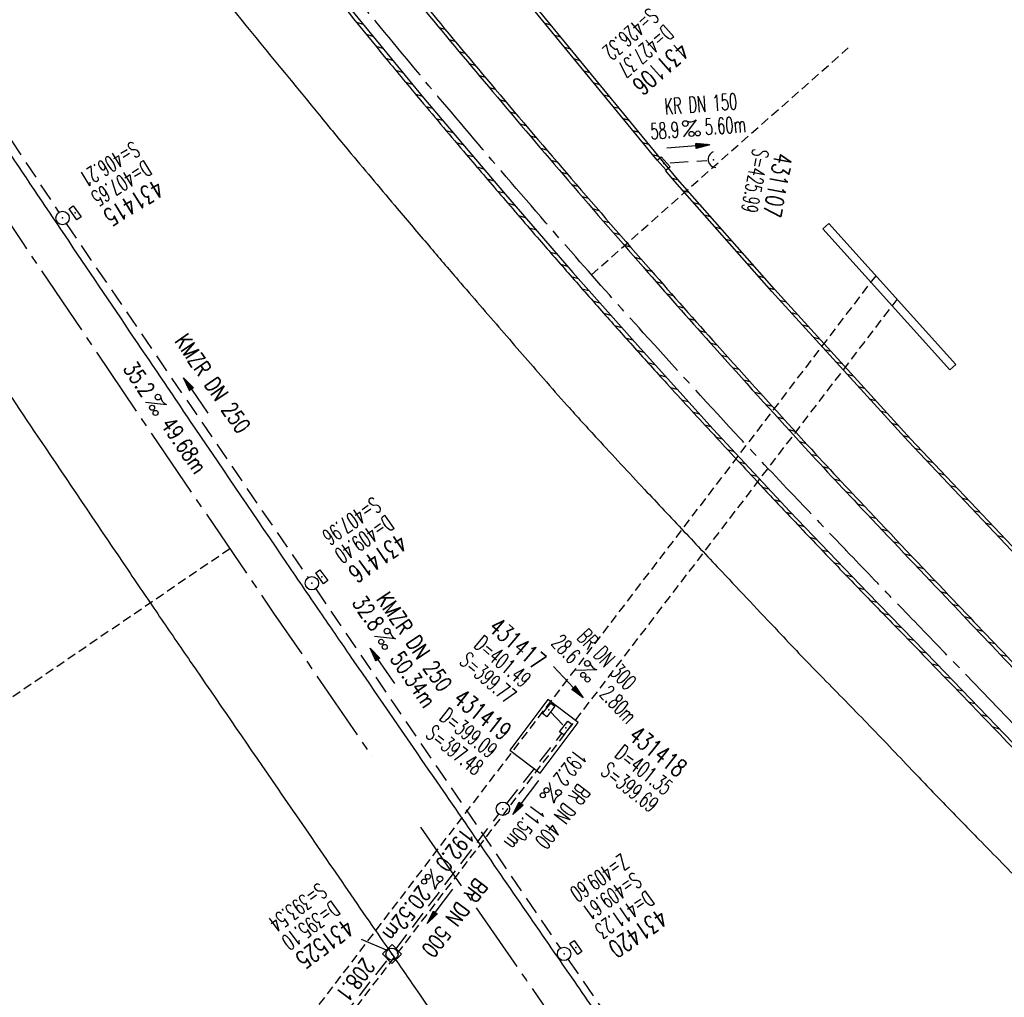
# Model space of a CAD drawing. Extents: x 454519 to 459636, y 422856 to 428936.
# Tile 56 of 82: x 455381 to 455491, y 427602 to 427712. Entities that reach past the tile are written whole.
import ezdxf
from ezdxf.enums import TextEntityAlignment as Align

# ---------------------------------------------------------------- set-up
doc = ezdxf.new("R2010")
doc.units = 0
doc.header["$LTSCALE"] = 2
doc.header["$MEASUREMENT"] = 0
for name, pattern in [('ACHSE', [5.5, 4, -0.5, 0.5, -0.5]), ('AUSGEZOGEN', [0]), ('GESTRICH-X2', [1.5, 1, -0.5]), ('GESTRICHELT', [0.75, 0.5, -0.25])]:
    doc.linetypes.add(name, pattern=pattern)
doc.layers.get('0').update_dxf_attribs({"linetype": 'CONTINUOUS'})
for name, color, linetype in [('ACHSETOP', 1, 'ACHSE'), ('BAUWOTOP', 1, 'AUSGEZOGEN'), ('BAUWUTOP', 1, 'GESTRICHELT'), ('BOESCHG', 8, 'AUSGEZOGEN'), ('FBR', 8, 'CONTINUOUS'), ('HEKTOM', 1, 'GESTRICHELT'), ('KANAL', 7, 'GESTRICH-X2'), ('PFEIL', 7, 'CONTINUOUS'), ('RINNE', 8, 'CONTINUOUS'), ('SCHACHTNR', 6, 'CONTINUOUS'), ('SCHSYMBOL', 7, 'CONTINUOUS'), ('TEXTO', 4, 'CONTINUOUS'), ('TEXTU', 4, 'CONTINUOUS')]:
    doc.layers.add(name, color=color, linetype=linetype)
doc.styles.add('ROMANS', font='romans.shx', dxfattribs={"width": 0.8})
pattern_1 = [(3.77398, (455992.0151, 426960.8069), (-0.0658207, 0.9978315), [])]

# ---------------------------------------------------------------- blocks, each defined once
blk = doc.blocks.new('30')
at = {"color": 0}
for p, q in [((-0.75, -0.29), (-0.75, 0.29)), ((-0.75, 0.29), (0.75, 0.29)), ((0.75, 0.29), (0.75, -0.29)), ((0.75, -0.29), (-0.75, -0.29))]:
    blk.add_line(p, q, dxfattribs=at)
blk.add_point((0, 0), dxfattribs=at)
blk = doc.blocks.new('40')
at = {"color": 0}
blk.add_arc((0.02, 0.31), 0.91, 192.5363, 347.4637, dxfattribs=at)
blk.add_point((0, 0), dxfattribs=at)
blk = doc.blocks.new('PROM')
blk.add_line((1.57, 1.82), (0.02, 0.02))
for centre, radius in [((0.32, 1.51), 0.317), ((0.94, 0.29), 0.283), ((1.64, 0.29), 0.283)]:
    blk.add_circle(centre, radius)
blk.add_arc((0.99, 2.68), 1.03, 239.1414, 303.3549)
blk = doc.blocks.new('PFEIL2')
at = {"color": 0}
for p, q in [((0.88, 0), (-2.4, -0.01)), ((0.88, -0.27), (0.88, 0.28)), ((0.88, 0.28), (2.43, 0.01)), ((0.91, 0.27), (0.88, 0.26)), ((0.97, 0.26), (0.88, 0.25)), ((1.02, 0.25), (0.88, 0.23)), ((1.07, 0.24), (0.88, 0.21)), ((1.13, 0.23), (0.88, 0.19)), ((1.18, 0.22), (0.88, 0.17)), ((1.24, 0.21), (0.88, 0.15)), ((1.29, 0.21), (0.88, 0.14)), ((1.34, 0.2), (0.88, 0.12)), ((1.4, 0.19), (0.88, 0.1)), ((1.45, 0.18), (0.88, 0.08)), ((1.51, 0.17), (0.88, 0.06)), ((1.56, 0.16), (0.88, 0.04)), ((1.61, 0.15), (0.88, 0.02)), ((1.67, 0.14), (0.88, 0.01)), ((1.72, 0.13), (0.88, -0.01)), ((1.78, 0.12), (0.88, -0.03)), ((1.83, 0.11), (0.88, -0.05)), ((1.88, 0.1), (0.88, -0.07)), ((1.94, 0.09), (0.88, -0.09)), ((2.05, 0.08), (0.88, -0.12)), ((1.99, 0.08), (0.88, -0.11)), ((2.1, 0.07), (0.88, -0.14)), ((2.15, 0.06), (0.88, -0.16)), ((2.21, 0.05), (0.88, -0.18)), ((2.26, 0.04), (0.88, -0.2)), ((2.32, 0.03), (0.88, -0.22)), ((2.37, 0.02), (0.88, -0.23)), ((2.42, 0.01), (0.88, -0.25)), ((2.43, 0.01), (0.88, -0.27))]:
    blk.add_line(p, q, dxfattribs=at)
blk = doc.blocks.new('GST')
at = {"color": 0}
blk.add_circle((0, 0), 0.75, dxfattribs=at)
blk.add_point((0, 0), dxfattribs=at)
blk = doc.blocks.new('10')
blk.add_blockref('GST', (0, 0))
blk = doc.blocks.new('20')
blk.add_lwpolyline([(-0.75, -0.75), (0.75, -0.75), (0.75, 0.75), (-0.75, 0.75)], close=True)
blk.add_circle((0, 0), 0.676)
blk.add_point((0, 0))

msp = doc.modelspace()

# ---------------------------------------------------------------- hatches: boundary and pattern name
at = {"layer": 'RINNE'}
h = msp.add_hatch(dxfattribs=at)
h.set_pattern_fill('_USER', color=256, angle=45, pattern_type=0)
h.set_pattern_definition(pattern_1)
edge = h.paths.add_edge_path()
edge.add_arc((456706.44, 427762.61), 1073.91, 228.10965, 228.14704)
edge.add_arc((456678.33, 427731.22), 1031.78, 228.14704, 228.74433)
edge.add_arc((456817.12, 427889.45), 1242.25, 228.74433, 229.25911)
edge.add_arc((456655.35, 427701.65), 994.39, 229.25911, 229.83448)
edge.add_arc((456546.63, 427572.84), 825.83, 229.83448, 230.52376)
edge.add_arc((456558.48, 427587.22), 844.46, 230.52376, 231.2054)
edge.add_arc((456542.6, 427567.47), 819.12, 231.2054, 231.93377)
edge.add_arc((456729.12, 427805.63), 1121.62, 231.93377, 232.55622)
edge.add_arc((456934.78, 428074.2), 1459.89, 232.55622, 233.12863)
edge.add_arc((456379.85, 427334.33), 535.04, 233.1286, 234.0742)
edge.add_arc((457408.11, 428753.48), 2287.55, 234.07418, 234.38006)
edge.add_arc((456866.28, 427997.21), 1357.22, 234.38006, 234.77717)
edge.add_arc((464010.54, 438116.29), 13744.15, 234.777174, 234.830846)
edge.add_arc((452553.34, 421856.09), 6147.09, 54.750591, 54.830844, ccw=False)
edge.add_arc((450423.39, 418842.22), 9837.64, 54.683193, 54.750591, ccw=False)
edge.add_arc((457138.53, 428320.45), 1778.3, 234.68319, 234.84171)
edge.add_arc((456312.97, 427148.34), 344.64, 234.8417, 235.0346)
edge.add_arc((455651.13, 426201.92), 810.24, 54.90881, 55.03464, ccw=False)
edge.add_arc((626422.3, 508282.45), 188910.65, 205.3823657, 205.3841142)
edge.add_arc((456954.58, 427870.83), 1333.1, 205.38414, 205.40495)
edge.add_arc((458532.71, 428620.35), 3080.18, 205.40495, 205.42636)
edge.add_arc((1550284.82, 947638.49), 1211923.63, 205.42637998, 205.4274597)
edge.add_arc((477688.7, 437702.31), 24280.02, 205.42746, 205.446957)
edge.add_arc((517203.98, 456505.24), 68040.82, 205.4469542, 205.458601)
edge.add_arc((456349.46, 427533.08), 641.57, 205.4586, 206.27492)
edge.add_arc((456893.63, 427801.73), 1248.45, 206.27492, 206.86021)
edge.add_arc((456329.1, 427515.82), 615.64, 206.86021, 207.72985)
edge.add_arc((456730.48, 427726.82), 1069.1, 207.72985, 208.38986)
edge.add_arc((456776.66, 427751.77), 1121.59, 208.38986, 208.97336)
edge.add_arc((456927.93, 427835.54), 1294.51, 208.97336, 209.51651)
edge.add_arc((456713.84, 427714.33), 1048.49, 209.51651, 210.14933)
edge.add_arc((456739.98, 427729.51), 1078.71, 210.14933, 210.77322)
edge.add_arc((456488.78, 427579.92), 786.35, 210.77322, 211.62095)
edge.add_arc((456413.6, 427533.63), 698.06, 211.62095, 212.52066)
edge.add_arc((456509.22, 427594.6), 811.46, 212.52066, 213.27031)
edge.add_arc((456783.27, 427774.41), 1139.24, 213.27031, 213.90303)
edge.add_arc((456933.78, 427875.56), 1320.58, 213.90303, 214.46478)
edge.add_arc((456432, 427531.15), 711.97, 214.46478, 215.22973)
edge.add_arc((456476.07, 427562.28), 765.93, 215.22973, 215.97766)
edge.add_arc((456765.31, 427772.25), 1123.35, 215.97766, 216.5953)
edge.add_arc((456809.54, 427805.09), 1178.43, 216.5953, 217.16376)
edge.add_arc((456701.06, 427722.86), 1042.31, 217.16376, 217.76819)
edge.add_arc((456604.75, 427648.24), 920.48, 217.76819, 218.52067)
edge.add_arc((456318.3, 427420.22), 554.35, 218.5207, 219.4902)
edge.add_arc((456528.37, 427593.33), 826.56, 219.49019, 220.08089)
edge.add_arc((457478.26, 428392.67), 2068.03, 220.08089, 220.45439)
edge.add_arc((457304.06, 428244.13), 1839.09, 220.45439, 220.88775)
edge.add_arc((456561.26, 427600.97), 856.54, 220.88775, 221.52267)
edge.add_arc((456315.6, 427383.46), 528.43, 221.5227, 222.5898)
edge.add_arc((456489.12, 427542.96), 764.11, 222.5898, 223.47731)
edge.add_arc((456673.23, 427717.54), 1017.83, 223.47731, 224.05338)
edge.add_arc((456818.23, 427857.82), 1219.58, 224.05338, 224.57966)
edge.add_arc((456792.95, 427832.9), 1184.09, 224.57966, 225.17081)
edge.add_arc((456580.17, 427618.85), 882.27, 225.17081, 225.85561)
edge.add_arc((456478.25, 427513.85), 735.94, 225.85561, 226.71899)
edge.add_arc((456503.46, 427540.61), 772.7, 226.71899, 227.56159)
edge.add_arc((456706.44, 427762.61), 1073.51, 227.56159, 228.14704)
edge.add_arc((456678.33, 427731.22), 1031.38, 228.14704, 228.74433)
edge.add_arc((456817.12, 427889.45), 1241.85, 228.74433, 229.25911)
edge.add_arc((456655.35, 427701.65), 993.99, 229.25911, 229.83448)
edge.add_arc((456546.63, 427572.84), 825.43, 229.83448, 230.52376)
edge.add_arc((456558.48, 427587.22), 844.06, 230.52376, 231.2054)
edge.add_arc((456542.6, 427567.47), 818.72, 231.2054, 231.93377)
edge.add_arc((456729.12, 427805.63), 1121.22, 231.93377, 232.55622)
edge.add_arc((456934.78, 428074.2), 1459.49, 232.55622, 233.12863)
edge.add_arc((456379.85, 427334.33), 534.64, 233.1286, 234.0742)
edge.add_arc((457408.11, 428753.48), 2287.15, 234.07418, 234.38006)
edge.add_arc((456866.28, 427997.21), 1356.82, 234.38006, 234.77717)
edge.add_arc((464010.54, 438116.29), 13743.75, 234.777174, 234.830846)
edge.add_arc((452553.34, 421856.09), 6147.49, 54.750591, 54.830844, ccw=False)
edge.add_arc((450423.39, 418842.22), 9838.04, 54.683193, 54.750591, ccw=False)
edge.add_arc((457138.53, 428320.45), 1777.9, 234.68319, 234.84171)
edge.add_arc((456312.97, 427148.34), 344.24, 234.8417, 235.0346)
edge.add_arc((455651.13, 426201.92), 810.64, 54.90881, 55.03464, ccw=False)
h = msp.add_hatch(dxfattribs=at)
h.set_pattern_fill('_USER', color=256, angle=45, pattern_type=0)
h.set_pattern_definition(pattern_1)
edge = h.paths.add_edge_path()
edge.add_arc((456706.44, 427762.61), 1073.91, 228.10965, 228.14704)
edge.add_arc((456678.33, 427731.22), 1031.78, 228.14704, 228.74433)
edge.add_arc((456817.12, 427889.45), 1242.25, 228.74433, 229.25911)
edge.add_arc((456655.35, 427701.65), 994.39, 229.25911, 229.83448)
edge.add_arc((456546.63, 427572.84), 825.83, 229.83448, 230.52376)
edge.add_arc((456558.48, 427587.22), 844.46, 230.52376, 231.2054)
edge.add_arc((456542.6, 427567.47), 819.12, 231.2054, 231.93377)
edge.add_arc((456729.12, 427805.63), 1121.62, 231.93377, 232.55622)
edge.add_arc((456934.78, 428074.2), 1459.89, 232.55622, 233.12863)
edge.add_arc((456379.85, 427334.33), 535.04, 233.1286, 234.0742)
edge.add_arc((457408.11, 428753.48), 2287.55, 234.07418, 234.38006)
edge.add_arc((456866.28, 427997.21), 1357.22, 234.38006, 234.77717)
edge.add_arc((464010.54, 438116.29), 13744.15, 234.777174, 234.830846)
edge.add_arc((452553.34, 421856.09), 6147.09, 54.750591, 54.830844, ccw=False)
edge.add_arc((450423.39, 418842.22), 9837.64, 54.683193, 54.750591, ccw=False)
edge.add_arc((457138.53, 428320.45), 1778.3, 234.68319, 234.84171)
edge.add_arc((456312.97, 427148.34), 344.64, 234.8417, 235.0346)
edge.add_arc((455651.13, 426201.92), 810.24, 54.90881, 55.03464, ccw=False)
edge.add_arc((626422.3, 508282.45), 188910.65, 205.3823657, 205.3841142)
edge.add_arc((456954.58, 427870.83), 1333.1, 205.38414, 205.40495)
edge.add_arc((458532.71, 428620.35), 3080.18, 205.40495, 205.42636)
edge.add_arc((1550284.82, 947638.49), 1211923.63, 205.42637998, 205.4274597)
edge.add_arc((477688.7, 437702.31), 24280.02, 205.42746, 205.446957)
edge.add_arc((517203.98, 456505.24), 68040.82, 205.4469542, 205.458601)
edge.add_arc((456349.46, 427533.08), 641.57, 205.4586, 206.27492)
edge.add_arc((456893.63, 427801.73), 1248.45, 206.27492, 206.86021)
edge.add_arc((456329.1, 427515.82), 615.64, 206.86021, 207.72985)
edge.add_arc((456730.48, 427726.82), 1069.1, 207.72985, 208.38986)
edge.add_arc((456776.66, 427751.77), 1121.59, 208.38986, 208.97336)
edge.add_arc((456927.93, 427835.54), 1294.51, 208.97336, 209.51651)
edge.add_arc((456713.84, 427714.33), 1048.49, 209.51651, 210.14933)
edge.add_arc((456739.98, 427729.51), 1078.71, 210.14933, 210.77322)
edge.add_arc((456488.78, 427579.92), 786.35, 210.77322, 211.62095)
edge.add_arc((456413.6, 427533.63), 698.06, 211.62095, 212.52066)
edge.add_arc((456509.22, 427594.6), 811.46, 212.52066, 213.27031)
edge.add_arc((456783.27, 427774.41), 1139.24, 213.27031, 213.90303)
edge.add_arc((456933.78, 427875.56), 1320.58, 213.90303, 214.46478)
edge.add_arc((456432, 427531.15), 711.97, 214.46478, 215.22973)
edge.add_arc((456476.07, 427562.28), 765.93, 215.22973, 215.97766)
edge.add_arc((456765.31, 427772.25), 1123.35, 215.97766, 216.5953)
edge.add_arc((456809.54, 427805.09), 1178.43, 216.5953, 217.16376)
edge.add_arc((456701.06, 427722.86), 1042.31, 217.16376, 217.76819)
edge.add_arc((456604.75, 427648.24), 920.48, 217.76819, 218.52067)
edge.add_arc((456318.3, 427420.22), 554.35, 218.5207, 219.4902)
edge.add_arc((456528.37, 427593.33), 826.56, 219.49019, 220.08089)
edge.add_arc((457478.26, 428392.67), 2068.03, 220.08089, 220.45439)
edge.add_arc((457304.06, 428244.13), 1839.09, 220.45439, 220.88775)
edge.add_arc((456561.26, 427600.97), 856.54, 220.88775, 221.52267)
edge.add_arc((456315.6, 427383.46), 528.43, 221.5227, 222.5898)
edge.add_arc((456489.12, 427542.96), 764.11, 222.5898, 223.47731)
edge.add_arc((456673.23, 427717.54), 1017.83, 223.47731, 224.05338)
edge.add_arc((456818.23, 427857.82), 1219.58, 224.05338, 224.57966)
edge.add_arc((456792.95, 427832.9), 1184.09, 224.57966, 225.17081)
edge.add_arc((456580.17, 427618.85), 882.27, 225.17081, 225.85561)
edge.add_arc((456478.25, 427513.85), 735.94, 225.85561, 226.71899)
edge.add_arc((456503.46, 427540.61), 772.7, 226.71899, 227.56159)
edge.add_arc((456706.44, 427762.61), 1073.51, 227.56159, 228.14704)
edge.add_arc((456678.33, 427731.22), 1031.38, 228.14704, 228.74433)
edge.add_arc((456817.12, 427889.45), 1241.85, 228.74433, 229.25911)
edge.add_arc((456655.35, 427701.65), 993.99, 229.25911, 229.83448)
edge.add_arc((456546.63, 427572.84), 825.43, 229.83448, 230.52376)
edge.add_arc((456558.48, 427587.22), 844.06, 230.52376, 231.2054)
edge.add_arc((456542.6, 427567.47), 818.72, 231.2054, 231.93377)
edge.add_arc((456729.12, 427805.63), 1121.22, 231.93377, 232.55622)
edge.add_arc((456934.78, 428074.2), 1459.49, 232.55622, 233.12863)
edge.add_arc((456379.85, 427334.33), 534.64, 233.1286, 234.0742)
edge.add_arc((457408.11, 428753.48), 2287.15, 234.07418, 234.38006)
edge.add_arc((456866.28, 427997.21), 1356.82, 234.38006, 234.77717)
edge.add_arc((464010.54, 438116.29), 13743.75, 234.777174, 234.830846)
edge.add_arc((452553.34, 421856.09), 6147.49, 54.750591, 54.830844, ccw=False)
edge.add_arc((450423.39, 418842.22), 9838.04, 54.683193, 54.750591, ccw=False)
edge.add_arc((457138.53, 428320.45), 1777.9, 234.68319, 234.84171)
edge.add_arc((456312.97, 427148.34), 344.24, 234.8417, 235.0346)
edge.add_arc((455651.13, 426201.92), 810.64, 54.90881, 55.03464, ccw=False)

# ---------------------------------------------------------------- linework, layer by layer
at = {"layer": 'ACHSETOP', "flags": 128}
msp.add_lwpolyline([(457915.72, 424851.29, -0.000006), (457913.58, 424853.81, -0.000044), (457913.3, 424854.14), (457897.16, 424873.22, 0.000004), (457889.08, 424882.77, -0.000008), (457881.01, 424892.31, -0.000002), (457872.61, 424902.22, -0.000003), (457864.86, 424911.39), (457848.71, 424930.47, 0.000027), (457843.58, 424936.54, -0.000013), (457838.45, 424942.6, -0.000828), (457837.34, 424943.91, -0.000193), (457832.58, 424949.58, -0.002836), (457826.36, 424957.07, -0.00181), (457816.73, 424968.91, -0.002663), (457809.62, 424977.8, -0.002228), (457801.22, 424988.52, -0.002227), (457793.59, 424998.45, -0.002235), (457786.07, 425008.4, -0.002237), (457778.64, 425018.43, -0.002229), (457771.27, 425028.55, -0.002228), (457764.01, 425038.74, -0.002231), (457756.84, 425048.97, -0.002238), (457749.71, 425059.34, -0.00227), (457742.78, 425069.63, -0.002201), (457734.87, 425081.59, -0.002958), (457729.08, 425090.55, -0.001376), (457721.3, 425102.82, -0.002197), (457716.48, 425110.54, -0.000018), (457715.87, 425111.53, 0.000102), (457715.76, 425111.71, 0.000005), (457709.19, 425122.34, -0.000006), (457702.61, 425132.97), (457689.46, 425154.23), (457676.31, 425175.49), (457663.16, 425196.75, -0.000006), (457656.58, 425207.38, 0.000006), (457650.01, 425218.01), (457636.86, 425239.28), (457623.71, 425260.54, -0.000006), (457617.13, 425271.17, 0.000006), (457610.56, 425281.8), (457597.41, 425303.06), (457584.25, 425324.32, -0.000017), (457577.68, 425334.95, 0.000017), (457571.1, 425345.59, 0.000011), (457564.53, 425356.22, -0.000007), (457557.95, 425366.85, -0.000002), (457550.82, 425378.37, -0.000002), (457544.8, 425388.11, -0.000012), (457538.23, 425398.74, 0.000002), (457531.65, 425409.37, 0.000013), (457522.15, 425424.73, 0.000036), (457518.82, 425430.11, 0.000002), (457518.5, 425430.63, 0.001494), (457513.17, 425439.19, 0.001009), (457505.21, 425451.81, 0.002111), (457499.48, 425460.77, 0.001564), (457491.66, 425472.81, 0.001564), (457484.79, 425483.24, 0.001559), (457477.84, 425493.65, 0.001562), (457470.82, 425504.02, 0.001568), (457463.77, 425514.31, 0.001567), (457456.64, 425524.56, 0.001562), (457449.44, 425534.8, 0.001556), (457442.17, 425544.98, 0.001559), (457434.85, 425555.1, 0.001564), (457427.46, 425565.18, 0.001563), (457420.01, 425575.22, 0.001565), (457412.5, 425585.2, 0.001564), (457404.92, 425595.15, 0.001562), (457397.28, 425605.05, 0.001562), (457389.58, 425614.89, 0.001563), (457381.81, 425624.71, 0.001568), (457374, 425634.44, 0.001561), (457366.14, 425644.12, 0.001554), (457358.17, 425653.79, 0.001558), (457350.15, 425663.42, 0.001564), (457342.11, 425672.95, 0.001572), (457334, 425682.43, 0.001566), (457325.8, 425691.9, 0.00156), (457317.56, 425701.31, 0.001562), (457309.26, 425710.65, 0.00156), (457300.91, 425719.93, 0.001558), (457292.49, 425729.18, 0.001564), (457284, 425738.39, 0.001569), (457275.49, 425747.51, 0.001564), (457266.01, 425757.53, 0.001926), (457258.25, 425765.62, 0.001186), (457247.56, 425776.64, 0.001887), (457240.8, 425783.52, 0.000041), (457237.45, 425786.9, 0.000316), (457237.01, 425787.34, 0.000002), (457228.45, 425795.96, 0.000003), (457223.19, 425801.26), (457205.57, 425819), (457187.95, 425836.74), (457170.34, 425854.48), (457152.72, 425872.22), (457135.11, 425889.96), (457117.49, 425907.69), (457099.87, 425925.43), (457082.26, 425943.17), (457064.64, 425960.91, 0.000014), (457055.83, 425969.78, -0.000014), (457047.03, 425978.65), (457029.41, 425996.39), (457011.79, 426014.13), (456994.18, 426031.87), (456976.56, 426049.61), (456958.95, 426067.35), (456941.33, 426085.09), (456923.71, 426102.82), (456906.1, 426120.56, 0.000014), (456897.29, 426129.43, -0.000014), (456888.48, 426138.3), (456870.86, 426156.04), (456853.25, 426173.78), (456835.63, 426191.52), (456818.02, 426209.26), (456800.4, 426227), (456782.78, 426244.74), (456765.17, 426262.47), (456747.55, 426280.21), (456729.93, 426297.95), (456712.32, 426315.69), (456694.7, 426333.43), (456677.09, 426351.17), (456659.47, 426368.91), (456641.85, 426386.65), (456624.24, 426404.39), (456606.62, 426422.13), (456589.01, 426439.87, 0.000014), (456580.2, 426448.74, -0.000014), (456571.39, 426457.6), (456553.77, 426475.34), (456536.16, 426493.08), (456518.54, 426510.82), (456500.93, 426528.56), (456483.31, 426546.3), (456465.69, 426564.04), (456448.08, 426581.78), (456430.46, 426599.52, 0.000014), (456421.65, 426608.39, -0.000014), (456412.84, 426617.26), (456395.23, 426634.99), (456383.63, 426646.67, 0.000725), (456382.56, 426647.75, 0.000156), (456377.6, 426652.72, 0.002626), (456370.69, 426659.55, 0.001668), (456359.73, 426670.21, 0.002498), (456351.52, 426678.06, 0.002083), (456341.58, 426687.4, 0.002085), (456332.39, 426695.88, 0.002089), (456323.15, 426704.28, 0.002082), (456313.84, 426712.59, 0.002074), (456304.43, 426720.86, 0.002079), (456294.95, 426729.04, 0.002087), (456285.44, 426737.12, 0.002093), (456275.86, 426745.12, 0.002088), (456266.18, 426753.06, 0.002077), (456256.46, 426760.91, 0.002077), (456246.66, 426768.68, 0.002082), (456236.8, 426776.37, 0.002086), (456226.89, 426783.97, 0.002088), (456215.98, 426792.19, 0.002513), (456206.86, 426798.93, 0.001652), (456194.46, 426807.93, 0.002613), (456186.58, 426813.55, 0.000131), (456181.19, 426817.36, 0.000661), (456180.12, 426818.11, 0.000001), (456173.12, 426823.01, -0.000002), (456166.12, 426827.92), (456145.65, 426842.27), (456125.17, 426856.61), (456104.7, 426870.96), (456084.23, 426885.31, 0.000012), (456075.03, 426891.75, -0.000012), (456065.83, 426898.2, -0.00044), (456065.72, 426898.27, -0.000024), (456063.76, 426899.66, -0.003713), (456055.72, 426905.4, -0.002427), (456043.53, 426914.34, -0.004512), (456034.85, 426920.89, -0.003471), (456023.71, 426929.59, -0.003476), (456013.96, 426937.42, -0.003478), (456004.33, 426945.38, -0.003472), (455994.81, 426953.46, -0.003468), (455985.39, 426961.7, -0.003467), (455976.09, 426970.06, -0.003474), (455966.91, 426978.53, -0.003474), (455957.86, 426987.14, -0.003467), (455948.91, 426995.88, -0.00347), (455940.09, 427004.74, -0.003474), (455931.4, 427013.72, -0.003479), (455922.83, 427022.81, -0.003475), (455914.39, 427032.04, -0.003471), (455906.07, 427041.38, -0.003476), (455897.89, 427050.82, -0.00347), (455889.85, 427060.38, -0.003463), (455881.92, 427070.06, -0.00347), (455874.13, 427079.85, -0.003479), (455866.5, 427089.73, -0.003479), (455859, 427099.71, -0.003469), (455851.62, 427109.82, -0.003465), (455844.39, 427120.03, -0.003473), (455837.31, 427130.32, -0.003478), (455830.37, 427140.71, -0.003474), (455823.57, 427151.21, -0.00347), (455816.92, 427161.79, -0.003471), (455810.42, 427172.47, -0.003472), (455804.07, 427183.23, -0.003473), (455797.87, 427194.08, -0.003473), (455791.42, 427205.75, -0.003967), (455785.92, 427216.04, -0.002976), (455778.94, 427229.57, -0.004632), (455774.58, 427238.32, -0.000579), (455770.49, 427246.77, -0.001724), (455769.13, 427249.62, -0.000007), (455765.12, 427258.07, -0.000021), (455763.79, 427260.87), (455753.08, 427283.46), (455742.37, 427306.05), (455731.66, 427328.64, -0.000016), (455726.85, 427338.77, 0.000012), (455722.05, 427348.89, 0.000505), (455721.99, 427349.02, 0.000029), (455720.94, 427351.23, 0.005761), (455716.62, 427360.03, 0.003719), (455709.66, 427373.54, 0.006688), (455704.46, 427383.16, 0.005204), (455697.47, 427395.36, 0.00521), (455691.03, 427406.07, 0.005208), (455684.38, 427416.66, 0.005212), (455677.5, 427427.1, 0.005215), (455670.41, 427437.39, 0.005208), (455663.11, 427447.52, 0.005201), (455655.59, 427457.52, 0.005205), (455647.54, 427467.76, 0.005666), (455639.94, 427477.01, 0.004763), (455630.21, 427488.37, 0.007089), (455623.49, 427495.84, 0.001658), (455615.56, 427504.36, 0.003572), (455611.84, 427508.28, 0.000012), (455608, 427512.26, -0.000027), (455606.32, 427514), (455588.97, 427532), (455571.61, 427550), (455554.26, 427567.99), (455536.91, 427585.99, 0.000014), (455528.23, 427594.99, -0.000014), (455519.55, 427603.99), (455502.2, 427621.98), (455484.85, 427639.98, 0.000002), (455479.31, 427645.72, -0.000001), (455473.77, 427651.47, -0.001156), (455472.6, 427652.69, -0.000265), (455467.53, 427658.01, -0.003963), (455460.87, 427665.1, -0.002525), (455450.56, 427676.37, -0.003728), (455442.98, 427684.88, -0.00312), (455434.07, 427695.16, -0.003121), (455425.99, 427704.71, -0.003125), (455418.05, 427714.35, -0.003131), (455410.22, 427724.09, -0.003129), (455402.51, 427733.93, -0.003124), (455394.93, 427743.86, -0.003122), (455387.47, 427753.9, -0.003123), (455380.13, 427764.03, -0.003127), (455372.93, 427774.24, -0.003128), (455365.85, 427784.53, -0.003125), (455358.9, 427794.93, -0.003121), (455351.83, 427805.8, -0.003366), (455345.4, 427815.97, -0.002883), (455337.58, 427828.68, -0.004268), (455332.42, 427837.34, -0.001081), (455326.42, 427847.67, -0.002226), (455323.54, 427852.71, -0.000009), (455321.01, 427857.17, 0.000021), (455319.97, 427859.01), (455307.64, 427880.76, -0.000002), (455301.48, 427891.64, 0.000005), (455295.32, 427902.52, 0.000005), (455289.16, 427913.39, -0.000006), (455283, 427924.27, -0.000002), (455276.84, 427935.15, -0.000002), (455270.68, 427946.02, -0.000003), (455264.52, 427956.9, 0.000003), (455258.36, 427967.77, 0.000002), (455252.2, 427978.65, 0.000002), (455246.03, 427989.53, 0.000006), (455239.87, 428000.4, -0.000005), (455233.71, 428011.28, -0.000005), (455227.55, 428022.16, 0.000005), (455221.39, 428033.03, 0.000005), (455215.23, 428043.91, -0.000005), (455209.07, 428054.78, -0.000005), (455202.91, 428065.66, 0.000005), (455196.75, 428076.54, 0.000005), (455190.59, 428087.41, -0.000006), (455184.42, 428098.29, -0.000002), (455178.26, 428109.17, -0.000002), (455172.1, 428120.04, -0.000003), (455165.94, 428130.92, 0.000003), (455159.78, 428141.79, 0.000002), (455153.62, 428152.67, 0.000002), (455147.46, 428163.55, 0.000006), (455141.3, 428174.42, -0.000005), (455135.14, 428185.3, -0.000005), (455128.98, 428196.18, 0.000005), (455122.82, 428207.05, 0.000005), (455116.66, 428217.93, -0.000009), (455110.49, 428228.8), (455098.17, 428250.56), (455091.75, 428261.89, 0.000684), (455090.33, 428264.4, 0.000218), (455085.82, 428272.29, 0.001881), (455080.96, 428280.74, 0.001202), (455073.26, 428293.91, 0.001632), (455067.33, 428303.92, 0.001421), (455060.45, 428315.38, 0.001428), (455053.96, 428326.06, 0.001428), (455047.4, 428336.7, 0.00142), (455040.79, 428347.29, 0.001417), (455034.11, 428357.87, 0.001416), (455027.36, 428368.42, 0.00142), (455020.58, 428378.89, 0.001425), (455013.72, 428389.34, 0.001425), (455006.81, 428399.76, 0.001418), (454999.84, 428410.12, 0.001415), (454992.8, 428420.47, 0.001417), (454985.7, 428430.77, 0.00142), (454978.56, 428441.01, 0.001426), (454971.36, 428451.22, 0.001423), (454964.09, 428461.4, 0.00142), (454956.76, 428471.54, 0.001422), (454949.38, 428481.62, 0.001169), (454943.26, 428489.9, 0.001416)], format="xyb", dxfattribs=at)
for points in [[(455053.02, 428266.94), (455061.23, 428251.57), (455072.89, 428229.46), (455084.46, 428207.29), (455095.94, 428185.09), (455107.37, 428162.85), (455118.76, 428140.6), (455125.78, 428126.88), (455130.14, 428118.34), (455141.53, 428096.08), (455152.95, 428073.84), (455164.41, 428051.63), (455175.96, 428029.45), (455187.6, 428007.33), (455199.35, 427985.26), (455211.24, 427963.27), (455223.29, 427941.37), (455225.11, 427938.1), (455235.52, 427919.56), (455247.92, 427897.86), (455260.51, 427876.26), (455273.28, 427854.76), (455278.35, 427846.34), (455286.22, 427833.38), (455299.34, 427812.09), (455312.61, 427790.91), (455326.04, 427769.82), (455339.6, 427748.82), (455353.28, 427727.9), (455367.08, 427707.05), (455380.98, 427686.27), (455394.97, 427665.55), (455409.05, 427644.89), (455420.13, 427628.72)], [(455425.56, 427620.83), (455437.39, 427603.7), (455451.64, 427583.15), (455465.92, 427562.64), (455480.24, 427542.14), (455494.57, 427521.66), (455502.11, 427510.87), (455508.9, 427501.17), (455523.23, 427480.69), (455537.55, 427460.19), (455551.84, 427439.68), (455566.11, 427419.15), (455580.33, 427398.59), (455594.51, 427378), (455608.63, 427357.37), (455622.68, 427336.69), (455636.65, 427315.96), (455650.54, 427295.18), (455664.34, 427274.33), (455678.03, 427253.41), (455691.6, 427232.42), (455705.06, 427211.34), (455718.38, 427190.19), (455731.56, 427168.95), (455744.59, 427147.61), (455757.45, 427126.17), (455770.14, 427104.64), (455782.65, 427082.99), (455794.97, 427061.23), (455807.09, 427039.37), (455818.98, 427017.38), (455825.16, 427005.75), (455830.66, 426995.28), (455842.1, 426973.05), (455853.32, 426950.7), (455864.3, 426928.24), (455875.04, 426905.67), (455885.55, 426882.99), (455895.82, 426860.19), (455905.86, 426837.3), (455915.65, 426814.3), (455925.21, 426791.2), (455934.52, 426767.99), (455943.59, 426744.7), (455948.56, 426731.63), (455952.42, 426721.31), (455961.02, 426697.84), (455969.41, 426674.28), (455977.62, 426650.67), (455985.67, 426627), (455993.59, 426603.29), (456001.41, 426579.55), (456009.15, 426555.77), (456016.84, 426531.99), (456024.01, 426509.75), (456024.51, 426508.19), (456032.18, 426484.4), (456039.9, 426460.62), (456047.73, 426436.88), (456055.71, 426413.18), (456063.88, 426389.56), (456072.3, 426366.02), (456081.02, 426342.59), (456090.07, 426319.28), (456099.52, 426296.14), (456109.39, 426273.17), (456119.74, 426250.41), (456130.61, 426227.9), (456142.03, 426205.66), (456154, 426183.72), (456166.52, 426162.08), (456179.57, 426140.76), (456193.16, 426119.77), (456207.26, 426099.13), (456221.87, 426078.84), (456236.99, 426058.93), (456252.6, 426039.41), (456266.67, 426022.68)]]:
    msp.add_lwpolyline(points, dxfattribs=at)
at = {"layer": 'BAUWOTOP'}
for p, q in [((455471.39, 427688.63), (455470.72, 427688.02)), ((455471.39, 427688.63), (455485.66, 427672.78)), ((455470.72, 427688.02), (455484.99, 427672.18)), ((455485.66, 427672.78), (455484.99, 427672.18))]:
    msp.add_line(p, q, dxfattribs=at)
at = {"layer": 'BAUWOTOP', "flags": 128}
msp.add_lwpolyline([(455439.86, 427635.17), (455435.57, 427629.48), (455438.97, 427626.91), (455443.26, 427632.6)], close=True, dxfattribs=at)
msp.add_lwpolyline([(455439.86, 427635.17), (455435.57, 427629.48), (455438.97, 427626.91), (455443.26, 427632.6)], close=True, dxfattribs=at)
at = {"layer": 'BAUWUTOP'}
for p, q in [((455476.66, 427682.77), (455407.18, 427591.8)), ((455409.27, 427588.78), (455479.07, 427680.1))]:
    msp.add_line(p, q, dxfattribs=at)
at = {"layer": 'BOESCHG'}
for p, q in [((455468.36, 427678.88), (455468.36, 427678.88)), ((455471.05, 427675.91), (455471.05, 427675.91))]:
    msp.add_line(p, q, dxfattribs=at)
at = {"layer": 'FBR', "flags": 128}
for points in [[(455080.79, 428224.24, -0.000002), (455088.31, 428209.77, -0.001209)], [(455090.57, 428205.37, -0.000003), (455100.94, 428185.17, -0.000002), (455106.02, 428175.27, 0.000075)], [(455378.67, 427697.58, 0.000499), (455385.55, 427687.35, 0.000236), (455393.29, 427675.87, 0.000265), (455400.2, 427665.66, 0.00048), (455410.5, 427650.49, 0.001246), (455414.49, 427644.65, 0.000125), (455417.73, 427639.94, 0.000038), (455428.37, 427624.47, 0.00004), (455439.94, 427607.66, 0.000225), (455441.98, 427604.72, 0.001756), (455446.51, 427598.2, -0.000758), (455457.03, 427583.11, -0.000361), (455464.9, 427571.79, 0.00047), (455470.94, 427563.09, 0.001582), (455478.68, 427552.05, -0.001505), (455486.82, 427540.45, -0.000717), (455493.79, 427530.42, 0.000989), (455498.85, 427523.15, 0.000015), (455505.93, 427513.01, -0.000017), (455513.02, 427502.86, -0.000006), (455519.99, 427492.88, 0.000086)]]:
    msp.add_lwpolyline(points, format="xyb", dxfattribs=at)
for points in [[(455514.58, 427629.63), (455496.7, 427647.42), (455480.58, 427664.45), (455465.28, 427681.27), (455454.39, 427693.61), (455436.99, 427714.82), (455421.95, 427733.17), (455406.63, 427752.67), (455391.49, 427772.93), (455378.41, 427790.99), (455364.73, 427810.76), (455351.75, 427830.42), (455340.17, 427848.68), (455325.95, 427872.33), (455314.58, 427892.11), (455301.11, 427915.84), (455287.38, 427940.11), (455276.7, 427959.07), (455263.9, 427981.71), (455252.45, 428001.98), (455249.41, 428007.32)], [(455324.82, 427847.81), (455331.35, 427836.52), (455344.48, 427814.97), (455357.21, 427795.09), (455369.54, 427776.85), (455383.71, 427756.79), (455398.95, 427736.26), (455413.71, 427717.59), (455425.88, 427702.74), (455434.86, 427692.14), (455442.66, 427683.12), (455449.9, 427674.95), (455458.42, 427665.54)], [(455458.42, 427665.54), (455467.02, 427656.3), (455475.77, 427647.15), (455483.44, 427639.24), (455492.09, 427630.28), (455500.84, 427621.25), (455509.77, 427612.03), (455511.83, 427609.96)]]:
    msp.add_lwpolyline(points, dxfattribs=at)
at = {"layer": 'FBR'}
for points in [[(455370.75, 427682.26, 0.000205), (455376.75, 427673.33, 0.000185), (455383.42, 427663.43, 0.00046), (455392.7, 427649.69, 0.001209), (455396.25, 427644.47, 0.00053), (455399.69, 427639.45, 0.000199), (455408.88, 427626.08, 0.000091), (455419.76, 427610.28, 0.000493), (455421.78, 427607.35, 0.000292), (455424.8, 427602.99, 0.000089), (455434.77, 427588.62, 0.000083), (455444.86, 427574.07, 0.00032), (455447.48, 427570.31, 0.000725), (455452.81, 427562.67, -0.000496), (455460.61, 427551.52, -0.000023), (455468.77, 427539.82, -0.000034), (455474.28, 427531.91, -0.000097), (455480.54, 427522.93, 0.00063), (455486.79, 427513.96, 0.000032), (455488.23, 427511.9, 0.000004), (455499.28, 427496.1, 0.000009), (455505.45, 427487.27, -0.000028)], [(455397.47, 427721.39, 0.002751), (455405.38, 427711.57, 0.000851), (455414.38, 427700.56, 0.002279), (455417.76, 427696.47, 0.001093), (455422.94, 427690.31, 0.001612), (455426.47, 427686.15, 0.000886), (455429.78, 427682.27, 0.000608), (455434.64, 427676.65, 0.001388), (455439.36, 427671.21, 0.002498), (455442.01, 427668.21, 0.003884), (455445.41, 427664.46, 0.002534), (455450.7, 427658.77, 0.000174), (455455.13, 427654.06, 0.00018), (455459.41, 427649.51, 0.000262), (455465.71, 427642.83, 0.000707), (455468.04, 427640.36, 0.005332), (455471.11, 427637.2, -0.003352), (455476, 427632.2, -0.002309), (455481.04, 427626.92, 0.003203), (455484.69, 427623.12, 0.00142), (455488.25, 427619.47, -0.000981), (455493.42, 427614.19, -0.000624)]]:
    msp.add_lwpolyline(points, format="xyb", dxfattribs=at)
at = {"layer": 'HEKTOM'}
for p, q in [((455444.75, 427682.87), (455473.58, 427708.36)), ((455404.12, 427652.09), (455371.06, 427629.56))]:
    msp.add_line(p, q, dxfattribs=at)
at = {"layer": 'KANAL'}
for p, q in [((455358.06, 427730.53), (455384.94, 427689.87)), ((455453.59, 427695.44), (455457.69, 427695.72)), ((455385.75, 427688.62), (455412.91, 427648.84)), ((455413.78, 427647.59), (455441.25, 427607.22)), ((455440.13, 427633.78), (455441.66, 427632.2)), ((455435.25, 427623.5), (455441.41, 427631.37)), ((455422.81, 427607.19), (455434.34, 427622.31)), ((455407.59, 427587.72), (455421.88, 427606)), ((455442.09, 427606), (455469.75, 427566.12))]:
    msp.add_line(p, q, dxfattribs=at)
at = {"layer": 'RINNE'}
for p, q in [((455418.34, 427711.23), (455419.05, 427711.03)), ((455427.61, 427710.65), (455428.29, 427710.47)), ((455439.5, 427711.12), (455440.17, 427710.94)), ((455419.44, 427709.88), (455420.15, 427709.68)), ((455428.73, 427709.3), (455429.41, 427709.12)), ((455440.6, 427709.78), (455441.27, 427709.6)), ((455420.54, 427708.53), (455421.26, 427708.33)), ((455441.7, 427708.44), (455442.37, 427708.26)), ((455421.64, 427707.19), (455422.36, 427706.99)), ((455429.86, 427707.95), (455430.53, 427707.77)), ((455442.8, 427707.11), (455443.47, 427706.92)), ((455430.98, 427706.6), (455431.66, 427706.42)), ((455422.75, 427705.84), (455423.47, 427705.64)), ((455432.12, 427705.25), (455432.8, 427705.06)), ((455443.9, 427705.77), (455444.57, 427705.58)), ((455423.87, 427704.49), (455424.59, 427704.29)), ((455433.26, 427703.9), (455433.94, 427703.71)), ((455445, 427704.43), (455445.66, 427704.24)), ((455425, 427703.14), (455425.72, 427702.93)), ((455446.1, 427703.09), (455446.76, 427702.9)), ((455426.13, 427701.78), (455426.86, 427701.58)), ((455434.4, 427702.54), (455435.08, 427702.35)), ((455447.19, 427701.75), (455447.86, 427701.57)), ((455427.27, 427700.42), (455428, 427700.22)), ((455435.54, 427701.19), (455436.23, 427701)), ((455448.29, 427700.41), (455448.96, 427700.23)), ((455436.69, 427699.83), (455437.38, 427699.64)), ((455428.42, 427699.07), (455429.15, 427698.86)), ((455437.85, 427698.47), (455438.54, 427698.28)), ((455449.39, 427699.07), (455450.06, 427698.89)), ((455429.56, 427697.71), (455430.3, 427697.5)), ((455439.01, 427697.11), (455439.7, 427696.92)), ((455450.49, 427697.73), (455451.16, 427697.55)), ((455430.71, 427696.35), (455431.45, 427696.14)), ((455451.59, 427696.39), (455452.26, 427696.21)), ((455431.87, 427694.99), (455432.6, 427694.78)), ((455440.17, 427695.75), (455440.86, 427695.56)), ((455441.33, 427694.39), (455442.02, 427694.2)), ((455433.03, 427693.63), (455433.77, 427693.42)), ((455442.5, 427693.03), (455443.2, 427692.84)), ((455453.79, 427693.72), (455454.46, 427693.53)), ((455434.2, 427692.26), (455434.94, 427692.06)), ((455443.68, 427691.67), (455444.37, 427691.48)), ((455454.96, 427692.35), (455455.67, 427692.16)), ((455435.37, 427690.9), (455436.11, 427690.69)), ((455456.17, 427690.99), (455456.88, 427690.79)), ((455436.54, 427689.53), (455437.29, 427689.32)), ((455444.85, 427690.3), (455445.55, 427690.11)), ((455457.38, 427689.62), (455458.08, 427689.42)), ((455446.03, 427688.94), (455446.73, 427688.75)), ((455458.59, 427688.25), (455459.29, 427688.05)), ((455437.72, 427688.16), (455438.47, 427687.95)), ((455447.22, 427687.57), (455447.92, 427687.38)), ((455448.41, 427686.2), (455449.11, 427686.01)), ((455459.8, 427686.88), (455460.5, 427686.69)), ((455440.09, 427685.42), (455440.84, 427685.22)), ((455461, 427685.51), (455461.71, 427685.32)), ((455441.29, 427684.05), (455442.03, 427683.84)), ((455449.6, 427684.84), (455450.3, 427684.64)), ((455462.21, 427684.14), (455462.92, 427683.95)), ((455450.79, 427683.47), (455451.5, 427683.27)), ((455463.42, 427682.77), (455464.12, 427682.58)), ((455442.48, 427682.68), (455443.24, 427682.47)), ((455452, 427682.1), (455452.7, 427681.9)), ((455443.69, 427681.3), (455444.45, 427681.09)), ((455453.2, 427680.72), (455453.91, 427680.53)), ((455464.63, 427681.4), (455465.33, 427681.21)), ((455444.9, 427679.93), (455445.66, 427679.71)), ((455465.87, 427680.02), (455466.59, 427679.83)), ((455446.12, 427678.55), (455446.89, 427678.34)), ((455454.41, 427679.35), (455455.12, 427679.15)), ((455467.13, 427678.64), (455467.85, 427678.44)), ((455447.34, 427677.17), (455448.11, 427676.95)), ((455455.63, 427677.97), (455456.34, 427677.78)), ((455468.39, 427677.26), (455469.11, 427677.06)), ((455456.86, 427676.6), (455457.57, 427676.4)), ((455448.58, 427675.79), (455449.35, 427675.57)), ((455458.09, 427675.22), (455458.8, 427675.02)), ((455469.64, 427675.88), (455470.36, 427675.68)), ((455449.82, 427674.4), (455450.58, 427674.19)), ((455459.32, 427673.84), (455460.04, 427673.64)), ((455470.9, 427674.49), (455471.62, 427674.29)), ((455451.07, 427673.01), (455451.83, 427672.8)), ((455472.16, 427673.11), (455472.88, 427672.91)), ((455452.33, 427671.62), (455453.08, 427671.41)), ((455460.56, 427672.45), (455461.28, 427672.26)), ((455473.42, 427671.73), (455474.14, 427671.53)), ((455461.81, 427671.07), (455462.53, 427670.87)), ((455453.6, 427670.23), (455454.34, 427670.02)), ((455463.06, 427669.69), (455463.78, 427669.49)), ((455474.68, 427670.34), (455475.4, 427670.15)), ((455454.87, 427668.84), (455455.6, 427668.63)), ((455475.93, 427668.96), (455476.65, 427668.76)), ((455456.15, 427667.44), (455456.87, 427667.24)), ((455464.31, 427668.3), (455465.04, 427668.1)), ((455477.19, 427667.58), (455477.91, 427667.38)), ((455465.57, 427666.91), (455466.3, 427666.71)), ((455478.45, 427666.2), (455479.17, 427666)), ((455457.44, 427666.04), (455458.14, 427665.85)), ((455466.84, 427665.53), (455467.56, 427665.32)), ((455458.72, 427664.65), (455459.43, 427664.45)), ((455468.11, 427664.14), (455468.83, 427663.93)), ((455479.71, 427664.81), (455480.43, 427664.62)), ((455460.01, 427663.25), (455460.75, 427663.04)), ((455481, 427663.42), (455481.75, 427663.22)), ((455461.31, 427661.85), (455462.05, 427661.64)), ((455469.38, 427662.74), (455470.11, 427662.54)), ((455482.33, 427662.02), (455483.07, 427661.81)), ((455470.67, 427661.35), (455471.4, 427661.15)), ((455483.66, 427660.62), (455484.4, 427660.41)), ((455462.61, 427660.45), (455463.36, 427660.24)), ((455471.97, 427659.95), (455472.7, 427659.75)), ((455463.92, 427659.04), (455464.63, 427658.84)), ((455473.28, 427658.55), (455474.02, 427658.35)), ((455484.98, 427659.22), (455485.73, 427659.01)), ((455465.23, 427657.64), (455465.97, 427657.43)), ((455486.31, 427657.81), (455487.05, 427657.61)), ((455466.56, 427656.23), (455467.28, 427656.03)), ((455474.59, 427657.15), (455475.34, 427656.94)), ((455487.64, 427656.41), (455488.38, 427656.21)), ((455475.92, 427655.74), (455476.67, 427655.53)), ((455467.89, 427654.82), (455468.64, 427654.61)), ((455477.25, 427654.33), (455478, 427654.13)), ((455488.96, 427655.01), (455489.71, 427654.81)), ((455469.23, 427653.41), (455469.99, 427653.19)), ((455478.59, 427652.93), (455479.33, 427652.72)), ((455490.29, 427653.61), (455491.03, 427653.4)), ((455470.58, 427651.99), (455471.34, 427651.78)), ((455479.92, 427651.52), (455480.67, 427651.31)), ((455471.93, 427650.57), (455472.66, 427650.37)), ((455481.25, 427650.11), (455482, 427649.9)), ((455473.29, 427649.16), (455474.05, 427648.95)), ((455482.59, 427648.7), (455483.34, 427648.5)), ((455474.66, 427647.74), (455475.4, 427647.53)), ((455476.04, 427646.31), (455476.78, 427646.11)), ((455483.92, 427647.29), (455484.67, 427647.09)), ((455485.26, 427645.89), (455486.01, 427645.68)), ((455477.42, 427644.89), (455478.16, 427644.68)), ((455486.6, 427644.48), (455487.35, 427644.27)), ((455478.8, 427643.47), (455479.54, 427643.26)), ((455487.94, 427643.07), (455488.69, 427642.86)), ((455480.19, 427642.04), (455480.93, 427641.83)), ((455489.29, 427641.66), (455490.04, 427641.45)), ((455481.57, 427640.61), (455482.31, 427640.41)), ((455490.63, 427640.24), (455491.39, 427640.04)), ((455482.95, 427639.19), (455483.69, 427638.99)), ((455484.32, 427637.77), (455485.06, 427637.56)), ((455485.69, 427636.35), (455486.43, 427636.14)), ((455487.06, 427634.93), (455487.8, 427634.72)), ((455488.43, 427633.51), (455489.16, 427633.3)), ((455489.8, 427632.09), (455490.54, 427631.88))]:
    msp.add_line(p, q, dxfattribs=at)
for points in [[(455291.61, 427914.24, -0.000002), (455297.61, 427903.65, -0.000081)], [(455291.27, 427914.04, -0.000002), (455297.27, 427903.45, -0.000081)], [(455426.1, 427712.48, 0.002582), (455433.64, 427703.45, 0.002308), (455442.17, 427693.42, 0.002303), (455451.09, 427683.12, 0.002787), (455458.55, 427674.7, 0.002753), (455468.3, 427663.92, 0.004022), (455475.08, 427656.64, 0.000604), (455484.6, 427646.59, 0.000772), (455492.07, 427638.74, 0.000053), (455504.84, 427625.38, 0.000247), (455507.58, 427622.51, 0.000246), (455517.32, 427612.35, -0.000344), (455524.29, 427605.08, -0.000119), (455533.32, 427595.64, -0.000124), (455541.96, 427586.6, -0.000143), (455546.49, 427581.85, 0.000335), (455551.02, 427577.11, 0.000192), (455557.54, 427570.29, 0.000078), (455573.54, 427553.59, 0.000012), (455576.88, 427550.1, 0.000003), (455590.29, 427536.1, 0.000105), (455595.65, 427530.5, -0.00005), (455606.86, 427518.82, -0.002151)], [(455413.38, 427717.32, 0.001297), (455421.66, 427707.17, 0.002781), (455425.56, 427702.47, 0.0012), (455430.68, 427696.38, 0.001606), (455434.54, 427691.86, 0.001013), (455438.91, 427686.78, 0.0013), (455442.34, 427682.84, 0.001627), (455446.11, 427678.56, 0.00178), (455449.58, 427674.67, 0.001801), (455453.19, 427670.68, 0.001323), (455458.14, 427665.28, 0.001222), (455463.36, 427659.64, 0.001899), (455466.74, 427656.04, 0.00143), (455471.36, 427651.17, 0.001609), (455475.49, 427646.88, 0.000703), (455479.89, 427642.35, -0.000942), (455483.16, 427638.97, -0.000469), (455488.58, 427633.36, 0.000787), (455491.81, 427630.01, 0.000056), (455493.37, 427628.39, 0.000012), (455500.56, 427620.98, 0.000068), (455508.52, 427612.76, 0.00056)], [(455426.41, 427712.74, 0.002582), (455433.94, 427703.7, 0.002308), (455442.48, 427693.68, 0.002303), (455451.4, 427683.39, 0.002787), (455458.85, 427674.96, 0.002753), (455468.6, 427664.19, 0.004022), (455475.37, 427656.91, 0.000604), (455484.89, 427646.86, 0.000772), (455492.36, 427639.02, 0.000053), (455505.12, 427625.66, 0.000247), (455507.87, 427622.79, 0.000246), (455517.61, 427612.63, -0.000344), (455524.58, 427605.36, -0.000119), (455533.61, 427595.91, -0.000124), (455542.25, 427586.87, -0.000143), (455546.78, 427582.13, 0.000335), (455551.31, 427577.39, 0.000192), (455557.83, 427570.56, 0.000078), (455573.83, 427553.86, 0.000003), (455574.56, 427553.1, 0.000003)]]:
    msp.add_lwpolyline(points, format="xyb", dxfattribs=at)
for points in [[(455452.12, 427695.75), (455436.68, 427714.56), (455421.63, 427732.92), (455406.31, 427752.42), (455391.17, 427772.69), (455378.09, 427790.76), (455364.39, 427810.54), (455351.41, 427830.2), (455339.83, 427848.47), (455325.61, 427872.13), (455314.23, 427891.92), (455300.77, 427915.64), (455287.03, 427939.91), (455276.35, 427958.87), (455263.56, 427981.51), (455252.1, 428001.78), (455249.03, 428007.18), (455248.68, 428008.71)], [(455514.29, 427629.35), (455496.41, 427647.14), (455480.29, 427664.17), (455464.98, 427681), (455454.09, 427693.35), (455453.07, 427694.59)]]:
    msp.add_lwpolyline(points, dxfattribs=at)
at = {"layer": 'RINNE', "flags": 128}
msp.add_lwpolyline([(455514.58, 427629.63), (455496.7, 427647.42), (455480.58, 427664.45), (455465.28, 427681.27), (455454.39, 427693.61), (455436.99, 427714.82), (455421.95, 427733.17), (455406.63, 427752.67), (455391.49, 427772.93), (455378.41, 427790.99), (455364.73, 427810.76), (455351.75, 427830.42), (455340.17, 427848.68), (455325.95, 427872.33), (455314.58, 427892.11), (455301.11, 427915.84), (455287.38, 427940.11), (455276.7, 427959.07), (455263.9, 427981.71), (455252.45, 428001.98), (455249.41, 428007.32)], dxfattribs=at)
msp.add_lwpolyline([(455514.58, 427629.63), (455496.7, 427647.42), (455480.58, 427664.45), (455465.28, 427681.27), (455454.39, 427693.61), (455436.99, 427714.82), (455421.95, 427733.17), (455406.63, 427752.67), (455391.49, 427772.93), (455378.41, 427790.99), (455364.73, 427810.76), (455351.75, 427830.42), (455340.17, 427848.68), (455325.95, 427872.33), (455314.58, 427892.11), (455301.11, 427915.84), (455287.38, 427940.11), (455276.7, 427959.07), (455263.9, 427981.71), (455252.45, 428001.98), (455249.41, 428007.32)], dxfattribs=at)
at = {"layer": 'SCHACHTNR'}
msp.add_line((455421.73, 427607.04), (455418.91, 427608.21), dxfattribs=at)

# ---------------------------------------------------------------- block references
at = {"layer": 'PFEIL'}
for p, rotation in [((455455.61, 427697.27), 4.2841), ((455400.31, 427669.29), 124.3187), ((455421.25, 427638.94), 124.2372), ((455442.12, 427637.14), 313.2169), ((455437.38, 427624.17), 232.1762), ((455427.74, 427611.96), 232.6079)]:
    msp.add_blockref('PFEIL2', p, dxfattribs=dict(at, rotation=rotation))
at = {"layer": 'SCHSYMBOL'}
for name, p, rotation in [('30', (455452.85, 427695.37), 311.2746), ('40', (455458.43, 427695.79), 279.535585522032), ('30', (455386.75, 427689.82), 305.2487516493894), ('GST', (455385.34, 427689.25), 129.0761999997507), ('30', (455414.45, 427648.96), 306.2664432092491), ('GST', (455413.34, 427648.23), 131.7876000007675), ('30', (455439.94, 427634.01), 232.5932910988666), ('30', (455441.85, 427631.98), 232.7252276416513), ('10', (455434.8, 427622.9), 313.6025), ('20', (455422.34, 427606.59), 313.7747), ('GST', (455441.66, 427606.61), 133.9565999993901), ('30', (455442.99, 427607.33), 305.7750831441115)]:
    msp.add_blockref(name, p, dxfattribs=dict(at, rotation=rotation))
at = {"layer": 'TEXTU'}
for p, rotation in [((455455.07, 427698.33), 4.2841), ((455394.63, 427668.55), 304.3187), ((455420.36, 427642.27), 304.2372), ((455442.96, 427638.42), 313.2169), ((455440.04, 427625.9), 232.4858208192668), ((455426.71, 427616.2), 232.6079000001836)]:
    msp.add_blockref('PROM', p, dxfattribs=dict(at, rotation=rotation))

# ---------------------------------------------------------------- texts
at = {"layer": 'SCHACHTNR', "style": 'ROMANS'}
for s, height, rotation, width, p in [('S=426.32', 1.8, 221.2746, 0.6, (455451.28, 427712.96)), ('D=427.37', 1.8, 221.2746, 0.6, (455452.94, 427711.06)), ('431106', 2, 221.2746, 0.7, (455454.59, 427709.18)), ('S=406.21', 1.8, 211.3311, 0.6, (455393.28, 427697.94)), ('S=425.99', 1.8, 259.0906, 0.6, (455462.91, 427697.13)), ('431107', 2, 259.0906, 0.7, (455465.36, 427696.66)), ('D=407.65', 1.8, 211.3311, 0.6, (455394.6, 427695.81)), ('431415', 2, 211.3311, 0.7, (455395.89, 427693.68)), ('S=407.96', 1.8, 214.7987, 0.6, (455420.28, 427658.02)), ('D=409.40', 1.8, 214.7987, 0.6, (455421.7, 427655.98)), ('431416', 2, 214.7987, 0.7, (455423.15, 427653.92)), ('431417', 2, 319.3922, 0.7, (455433.05, 427643.04)), ('D=401.49', 1.8, 319.3922, 0.6, (455431.42, 427641.14)), ('S=399.77', 1.8, 319.3922, 0.6, (455429.8, 427639.27)), ('431419', 2, 321.6847, 0.7, (455429.07, 427634.94)), ('D=399.09', 1.8, 321.6847, 0.6, (455427.52, 427632.98)), ('S=397.48', 1.8, 321.6847, 0.6, (455426, 427631.03)), ('431418', 2, 321.7587, 0.7, (455448.76, 427630.8)), ('D=401.35', 1.8, 321.7587, 0.6, (455447.22, 427628.81)), ('S=399.69', 1.8, 321.7587, 0.6, (455445.67, 427626.85)), ('Z=409.60', 1.8, 214.5549, 0.6, (455448.11, 427617.92)), ('S=409.61', 1.8, 214.5549, 0.6, (455449.54, 427615.88)), ('S=393.54', 1.8, 216.3436, 0.6, (455414.15, 427614.69)), ('D=411.23', 1.8, 214.5549, 0.6, (455450.94, 427613.81)), ('D=395.10', 1.8, 216.3436, 0.6, (455415.62, 427612.67)), ('431420', 2, 214.5549, 0.7, (455452.38, 427611.77)), ('431525', 2, 216.3436, 0.7, (455417.12, 427610.68))]:
    msp.add_text(s, height=height, rotation=rotation, dxfattribs=dict(at, width=width)).set_placement(p)
at = {"layer": 'TEXTO', "style": 'ROMANS'}
for s, rotation, width, p in [('KR DN 150', 4.2841, 0.6, (455457.09, 427701.16)), ('KMZR DN 250', 304.3187, 0.75, (455401.46, 427670.16)), ('KMZR DN 250', 304.2372, 0.75, (455424.11, 427641.16)), ('BR DN 300', 313.2169, 0.6, (455445.82, 427639.08)), ('BR DN 400', 232.4858, 0.6, (455440.78, 427622.57)), ('BR DN 500', 232.6079, 0.75, (455428.67, 427611.19))]:
    msp.add_text(s, height=1.8, rotation=rotation, dxfattribs=dict(at, width=width)).set_placement(p, align=Align.CENTER)
at = {"layer": 'TEXTU', "style": 'ROMANS'}
for s, rotation, width, p in [('5.60m', 4.2841, 0.6, (455457.53, 427698.57)), ('58.9', 4.2841, 0.6, (455451.41, 427698.06)), ('35.2', 304.3187, 0.75, (455392.06, 427672.34)), ('49.68m', 304.3187, 0.75, (455396.31, 427666.06)), ('32.8', 304.2372, 0.75, (455417.79, 427646.06)), ('28.6', 313.2169, 0.6, (455440.12, 427641.42)), ('50.34m', 304.2372, 0.75, (455422.04, 427639.78)), ('2.80m', 313.2169, 0.6, (455445.54, 427635.69)), ('192.2', 232.4858, 0.6, (455442.91, 427629.68)), ('11.50m', 232.4858, 0.6, (455438.22, 427623.53)), ('192.0', 232.6079, 0.75, (455430.31, 427620.9)), ('20.52m', 232.6079, 0.75, (455425.39, 427614.4)), ('208.1', 232.3262, 0.75, (455419.14, 427606.3))]:
    msp.add_text(s, height=1.8, rotation=rotation, dxfattribs=dict(at, width=width)).set_placement(p)

doc.saveas('drawing.dxf')
